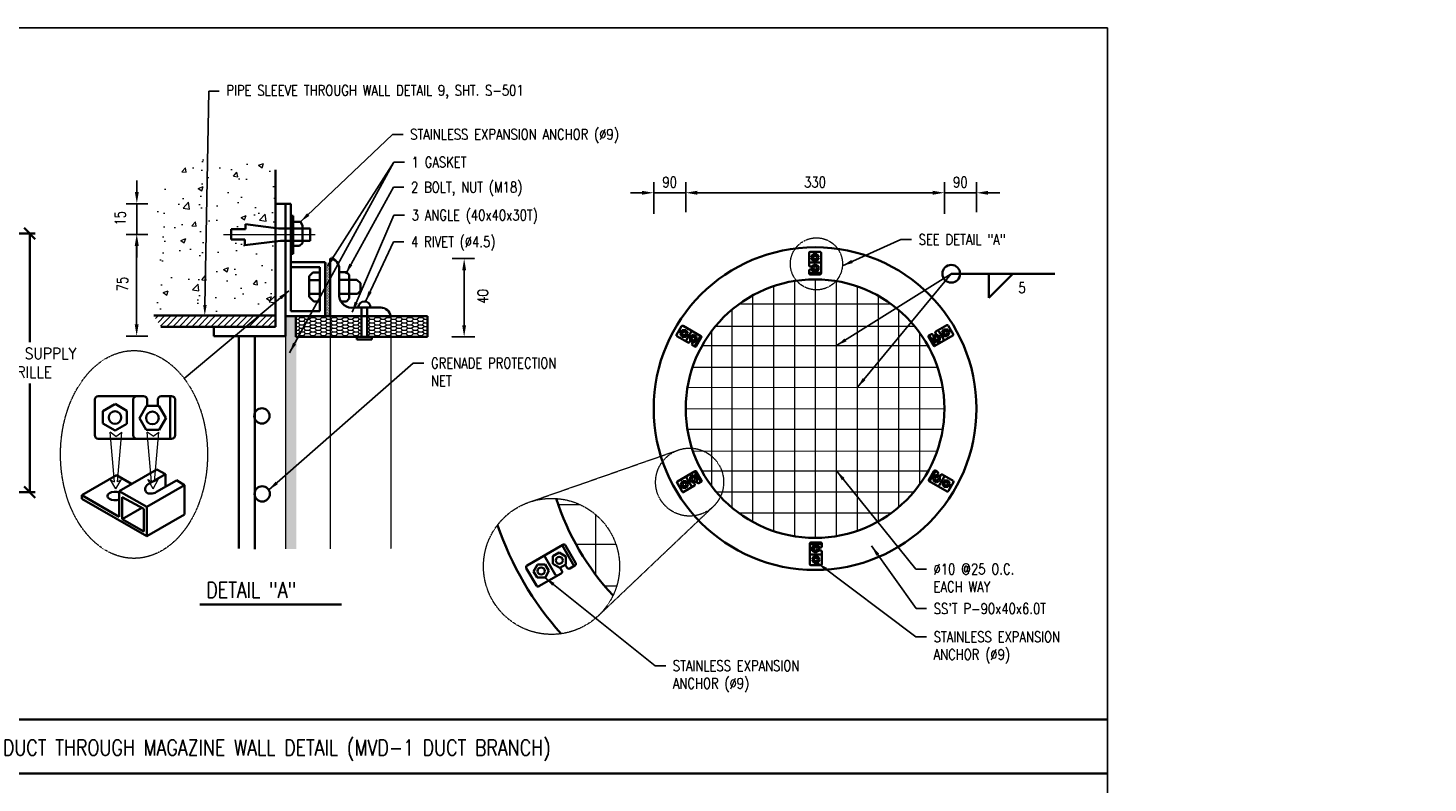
# Model space of a CAD drawing. Header units: millimetres. Extents: x -451102 to 455990, y 0 to 52070.
# Tile 9 of 9: x 41296 to 80917, y 30702 to 52070. Entities that reach past the tile are written whole.
import ezdxf
from ezdxf import colors
from ezdxf.entities.mleader import LeaderData, LeaderLine
from ezdxf.math import Vec2, Vec3

# ---------------------------------------------------------------- set-up
doc = ezdxf.new("R2010")
doc.units = ezdxf.units.MM
doc.linetypes.add('HIDDEN', pattern=[0.375, 0.25, -0.125])
for name, color, linetype, lineweight in [('M-ANNO-TEXT-DUCT', 2, 'Continuous', 35), ('M-SECT-GRPH', 3, 'Continuous', 35), ('M-SECT-MBND-THIN', 1, 'Continuous', 18)]:
    doc.layers.add(name, color=color, linetype=linetype, lineweight=lineweight)
doc.styles.add('1-100  1-8', font='simplex.shx', dxfattribs={"width": 0.9, "height": 318})
doc.styles.add('ROMANS', font='ROMANS.shx', dxfattribs={"width": 0.8})
doc.styles.get("Standard").update_dxf_attribs({"font": 'romans.shx', "width": 0.8, "height": 3})
doc.styles.add('Text', font='romans.shx', dxfattribs={"width": 0.8, "height": 3})
doc.dimstyles.new('1-100  1-8', dxfattribs={"dimscale": 100, "dimtxt": 318, "dimasz": 3.18, "dimexe": 1.59, "dimexo": 1.59, "dimgap": 1.59, "dimtad": 1, "dimtih": 1, "dimtoh": 1, "dimdec": 0, "dimzin": 0, "dimdsep": 46, "dimtxsty": '1-100  1-8', "dimcen": 3.18, "dimclrd": 256, "dimclre": 256, "dimclrt": 256, "dimadec": 0, "dimazin": 0, "dimtfac": 1, "dimtdec": 0, "dimtofl": 0, "dimtmove": 0, "dimatfit": 3, "dimfxl": 1, "dimtolj": 1, "dimtzin": 0, "dimlwd": -1, "dimlwe": -1, "dimarcsym": 0})
doc.dimstyles.new('NFL_1', dxfattribs={"dimscale": 0, "dimtxt": 3, "dimasz": 3.3, "dimexe": 3, "dimexo": 3, "dimgap": 1.5, "dimtad": 1, "dimdec": 0, "dimzin": 3, "dimdsep": 46, "dimtxsty": 'Text', "dimblk1": 'ARCHTICK', "dimblk2": 'ARCHTICK', "dimsah": 1, "dimcen": 3, "dimdle": 3, "dimclrd": 1, "dimclre": 1, "dimclrt": 2, "dimadec": 0, "dimazin": 0, "dimtfac": 0.75, "dimtdec": 0, "dimtmove": 2, "dimatfit": 3, "dimfxl": 0.125, "dimtfillclr": 1, "dimfrac": 2, "dimtolj": 1, "dimtzin": 0, "dimarcsym": 0})
doc.dimstyles.new('TBGA_100', dxfattribs={"dimscale": 100, "dimtxt": 3, "dimasz": 3, "dimexe": 2, "dimexo": 2, "dimgap": 2, "dimtad": 1, "dimtoh": 1, "dimdec": 3, "dimzin": 11, "dimdsep": 46, "dimtxsty": 'Standard', "dimcen": 0, "dimadec": 0, "dimazin": 3, "dimtfac": 0.85, "dimtdec": 3, "dimtmove": 0, "dimatfit": 3, "dimfxl": 1, "dimfrac": 1, "dimtolj": 1, "dimtzin": 15, "dimarcsym": 0})
pattern_1 = [(0, (-4237.46, -268.73), (19.84375, 39.6875), [0, -39.6875])]

# ---------------------------------------------------------------- blocks, each defined once
blk = doc.blocks.new('*D54')
at = {"layer": 'Defpoints', "color": 0, "transparency": 16777216}
for p in [(44376, 47096), (44983, 47096), (44983, 46230)]:
    blk.add_point(p, dxfattribs=at)
at = {"layer": 'M-ANNO-TEXT-DUCT', "color": 1, "lineweight": -2, "transparency": 16777216}
for p, q in [((44376, 47426), (44376, 47756)), ((44683, 47096), (44076, 47096)), ((44376, 46230), (44376, 47096)), ((44683, 46230), (44076, 46230)), ((44376, 45900), (44376, 45570))]:
    blk.add_line(p, q, dxfattribs=at)
at = {"layer": 'M-ANNO-TEXT-DUCT', "color": 1, "transparency": 16777216}
for points in [[(44321, 47426), (44431, 47426), (44376, 47096)], [(44321, 45900), (44431, 45900), (44376, 46230)]]:
    blk.add_solid(points, dxfattribs=at)
at = {"layer": 'M-ANNO-TEXT-DUCT', "color": 2, "transparency": 16777216, "insert": (43906, 46682), "char_height": 300, "attachment_point": 5, "rotation": 90, "style": 'Text'}
blk.add_mtext('\\A1;15', dxfattribs=at)
blk = doc.blocks.new('*D55')
at = {"layer": 'Defpoints', "color": 0, "transparency": 16777216}
for p in [(44371, 46230), (44983, 46230), (44983, 43349)]:
    blk.add_point(p, dxfattribs=at)
at = {"layer": 'M-ANNO-TEXT-DUCT', "color": 1, "lineweight": -2, "transparency": 16777216}
for p, q in [((44683, 46230), (44071, 46230)), ((44371, 43679), (44371, 45900)), ((44683, 43349), (44071, 43349))]:
    blk.add_line(p, q, dxfattribs=at)
at = {"layer": 'M-ANNO-TEXT-DUCT', "color": 1, "transparency": 16777216}
for points in [[(44316, 45900), (44426, 45900), (44371, 46230)], [(44316, 43679), (44426, 43679), (44371, 43349)]]:
    blk.add_solid(points, dxfattribs=at)
at = {"layer": 'M-ANNO-TEXT-DUCT', "color": 2, "transparency": 16777216, "insert": (43971, 44826), "char_height": 300, "attachment_point": 5, "rotation": 90, "style": 'Text'}
blk.add_mtext('\\A1;75', dxfattribs=at)
blk = doc.blocks.new('*D56')
at = {"layer": 'Defpoints', "color": 0, "linetype": 'HIDDEN', "ltscale": 10, "transparency": 16777216}
for p in [(53003, 45543), (53639, 45543), (52979, 43329)]:
    blk.add_point(p, dxfattribs=at)
at = {"layer": 'M-SECT-MBND-THIN', "color": 1, "linetype": 'HIDDEN', "lineweight": -2, "ltscale": 10, "transparency": 16777216}
for p, q in [((53303, 45543), (53939, 45543)), ((53639, 43659), (53639, 45213)), ((53279, 43329), (53939, 43329))]:
    blk.add_line(p, q, dxfattribs=at)
at = {"layer": 'M-SECT-MBND-THIN', "color": 1, "linetype": 'HIDDEN', "ltscale": 10, "transparency": 16777216}
for points in [[(53584, 45213), (53694, 45213), (53639, 45543)], [(53584, 43659), (53694, 43659), (53639, 43329)]]:
    blk.add_solid(points, dxfattribs=at)
at = {"layer": 'M-SECT-MBND-THIN', "color": 2, "linetype": 'HIDDEN', "ltscale": 10, "transparency": 16777216, "insert": (54167, 44472), "char_height": 300, "attachment_point": 5, "rotation": 90, "style": 'Text'}
blk.add_mtext('\\A1;40', dxfattribs=at)
blk = doc.blocks.new('*D59')
at = {"layer": 'Defpoints', "color": 0, "transparency": 16777216}
for p in [(67229, 47408), (59911, 46553), (67229, 46658)]:
    blk.add_point(p, dxfattribs=at)
at = {"layer": 'M-ANNO-TEXT-DUCT', "color": 1, "lineweight": -2, "transparency": 16777216}
for p, q in [((59911, 46853), (59911, 47708)), ((67229, 46958), (67229, 47708)), ((60241, 47408), (66899, 47408))]:
    blk.add_line(p, q, dxfattribs=at)
at = {"layer": 'M-ANNO-TEXT-DUCT', "color": 1, "transparency": 16777216}
for points in [[(60241, 47463), (60241, 47353), (59911, 47408)], [(66899, 47463), (66899, 47353), (67229, 47408)]]:
    blk.add_solid(points, dxfattribs=at)
at = {"layer": 'M-ANNO-TEXT-DUCT', "color": 2, "transparency": 16777216, "insert": (63570, 47708), "char_height": 300, "attachment_point": 5, "style": 'Text'}
blk.add_mtext('\\A1;330', dxfattribs=at)
blk = doc.blocks.new('*D57')
at = {"layer": 'Defpoints', "color": 0, "transparency": 16777216}
for p in [(59911, 47406), (59003, 46512), (59911, 46553)]:
    blk.add_point(p, dxfattribs=at)
at = {"layer": 'M-ANNO-TEXT-DUCT', "color": 1, "lineweight": -2, "transparency": 16777216}
for p, q in [((59003, 46812), (59003, 47706)), ((59911, 46853), (59911, 47706)), ((58673, 47406), (58343, 47406)), ((59003, 47406), (59911, 47406)), ((60241, 47406), (60571, 47406))]:
    blk.add_line(p, q, dxfattribs=at)
at = {"layer": 'M-ANNO-TEXT-DUCT', "color": 1, "transparency": 16777216}
for points in [[(58673, 47461), (58673, 47351), (59003, 47406)], [(60241, 47461), (60241, 47351), (59911, 47406)]]:
    blk.add_solid(points, dxfattribs=at)
at = {"layer": 'M-ANNO-TEXT-DUCT', "color": 2, "transparency": 16777216, "insert": (59457, 47706), "char_height": 300, "attachment_point": 5, "style": 'Text'}
blk.add_mtext('\\A1;90', dxfattribs=at)
blk = doc.blocks.new('*D58')
at = {"layer": 'Defpoints', "color": 0, "transparency": 16777216}
for p in [(68137, 47406), (67229, 46512), (68137, 46553)]:
    blk.add_point(p, dxfattribs=at)
at = {"layer": 'M-ANNO-TEXT-DUCT', "color": 1, "lineweight": -2, "transparency": 16777216}
for p, q in [((67229, 46812), (67229, 47706)), ((68137, 46853), (68137, 47706)), ((66899, 47406), (66569, 47406)), ((67229, 47406), (68137, 47406)), ((68467, 47406), (68797, 47406))]:
    blk.add_line(p, q, dxfattribs=at)
at = {"layer": 'M-ANNO-TEXT-DUCT', "color": 1, "transparency": 16777216}
for points in [[(66899, 47461), (66899, 47351), (67229, 47406)], [(68467, 47461), (68467, 47351), (68137, 47406)]]:
    blk.add_solid(points, dxfattribs=at)
at = {"layer": 'M-ANNO-TEXT-DUCT', "color": 2, "transparency": 16777216, "insert": (67683, 47706), "char_height": 300, "attachment_point": 5, "style": 'Text'}
blk.add_mtext('\\A1;90', dxfattribs=at)
blk = doc.blocks.new('_Oblique')
at = {"color": 0, "linetype": 'ByBlock', "lineweight": -2}
blk.add_line((-0.5, -0.5), (0.5, 0.5), dxfattribs=at)
blk = doc.blocks.new('*D53')
at = {"layer": 'Defpoints', "color": 0, "transparency": 16777216}
for p in [(39467, 46253), (39467, 38934), (41344, 38934)]:
    blk.add_point(p, dxfattribs=at)
at = {"layer": 'M-ANNO-TEXT-DUCT', "transparency": 16777216}
for p, q in [((39626, 46253), (41503, 46253)), ((41344, 46253), (41344, 43177)), ((41344, 38934), (41344, 42011)), ((39626, 38934), (41503, 38934))]:
    blk.add_line(p, q, dxfattribs=at)
at = {"layer": 'M-ANNO-TEXT-DUCT', "transparency": 16777216, "xscale": 318, "yscale": 318, "zscale": 318}
for p, rotation in [((41344, 46253), 90), ((41344, 38934), 270)]:
    blk.add_blockref('_Oblique', p, dxfattribs=dict(at, rotation=rotation))
at = {"layer": 'M-ANNO-TEXT-DUCT', "transparency": 16777216, "insert": (41344, 42594), "char_height": 318, "attachment_point": 5, "style": '1-100  1-8'}
blk.add_mtext('\\A1;500%%C SUPPLY\\PGRILLE', dxfattribs=at)

msp = doc.modelspace()

# ---------------------------------------------------------------- hatches: boundary and pattern name
at = {"layer": 'M-SECT-MBND-THIN'}
h = msp.add_hatch(dxfattribs=at)
h.set_pattern_fill('AR-CONC', color=256, scale=8, style=0)
h.set_pattern_definition([(50, (-4237.5, -268.7), (1457.477, -127.513), [152.4, -1676.4]), (355, (-4237.5, -268.7), (-281.943, 1528.453), [121.92, -1341.12]), (100.451, (-4116, -279.4), (1175.54, 1400.934), [129.52, -1424.72]), (46.1842, (-4237.5, 137.7), (2168.632, -336.34), [228.6, -2514.6]), (96.6356, (-4056.7, 109.6), (1899.234, 1979.404), [194.28, -2137.08]), (351.184, (-4237.5, 137.7), (1899.24, 1979.4), [182.88, -2011.68]), (21, (-4034.3, 36.1), (1212.92, -818.124), [152.4, -1676.4]), (326, (-4034.3, 36), (494.416, 1473.504), [121.92, -1341.12]), (71.4514, (-3933.2, -32.1), (1707.332, 655.383), [129.52, -1424.72]), (37.5, (-4237.46, -268.73), (24.709, 676.4403), [0, -1324.864, 0, -1361.44, 0, -1346.2]), (7.5, (-4237.46, -268.7), (534.557, 801.4446), [0, -776.224, 0, -1294.384, 0, -513.08]), (327.5, (-4690.6, -268.73), (1084.7248, -45.83), [0, -508, 0, -1584.96, 0, -2103.12]), (317.5, (-4893.8, -268.7), (1185.033, 203.412), [0, -660.4, 0, -1052.576, 0, -1493.52])])
h.paths.add_polyline_path([(44887.2453, 45549.5731), (44887.2453, 44124.5458), (45058.0914, 43929.0904), (48300.7037, 43929.0904), (48300.7037, 46032.465), (47432.519, 45924.5318), (47432.519, 46079.5698), (47044.6705, 46079.5698), (47044.6705, 46379.956), (47447.0635, 46375.1112), (47447.0635, 46520.4594), (48300.7037, 46409.9564), (48300.7037, 48056.1618), (48108.1067, 48769.0652), (47155.3743, 48357.6575), (46200.0179, 48909.2328), (45356.7483, 48584.579), (45356.7483, 47713.29), (44887.2453, 47713.29), (44887.2453, 45737.6043), (44968.6652, 45596.5809)])
h = msp.add_hatch(dxfattribs=at)
h.set_pattern_fill('DOTS', color=256, scale=25, style=0)
h.set_pattern_definition(pattern_1)
h.paths.add_polyline_path([(49845.4817, 45440.8381), (49706.589, 45440.8381), (49706.589, 43911.0236), (49845.4817, 43911.0236), (49845.4817, 43924.395)])
h = msp.add_hatch(dxfattribs=at)
h.set_pattern_fill('ANSI31', color=256, scale=40, style=0)
h.set_pattern_definition([(45, (44853.7, 43613.22), (-89.8026, 89.8026), [])])
h.paths.add_polyline_path([(48300.7037, 43929.0904), (44853.7023, 43929.0904), (45058.0914, 43613.2218), (48300.7037, 43613.2218)])
h = msp.add_hatch(dxfattribs=at)
h.set_pattern_fill('DOTS', color=256, scale=25, style=0)
h.set_pattern_definition(pattern_1)
h.paths.add_polyline_path([(48894.5805, 43329.1078), (48871.1507, 43329.1078), (48871.1507, 43911.0236), (48586.9578, 43911.0236), (48586.9578, 43349.1807), (48586.9578, 37326.4279), (48890.7325, 37326.4279)])
h = msp.add_hatch(dxfattribs=at)
h.set_pattern_fill('M3', color=256, style=0)
h.set_pattern_definition([(45, (-4085.06, -268.73), (1e-14, 101.6), [71.84205, -143.6841]), (135, (-4034.26, -217.93), (1e-14, 101.6), [71.84205, -143.6841]), (0, (-4186.66, -268.73), (152.4, 50.8), [101.6, -203.2])])
h.paths.add_polyline_path([(49845.4817, 43911.0236), (48871.1507, 43911.0236), (48871.1507, 43329.1078), (49845.4817, 43329.1078)])
h.paths.add_polyline_path([(50738.3915, 43329.1078), (50738.3915, 43911.0236), (49845.4817, 43911.0236), (49845.4817, 43329.1078)])
h.paths.add_polyline_path([(51560.8026, 43329.1078), (51560.8026, 43911.0236), (50894.0304, 43911.0236), (50894.0304, 43329.1078), (51028.6371, 43329.1078)])
h.paths.add_polyline_path([(51560.8026, 43329.1078), (52605.0517, 43329.1078), (52605.0517, 43911.0236), (51560.8026, 43911.0236)])

# ---------------------------------------------------------------- linework, layer by layer
at = {"layer": 'Defpoints'}
msp.add_lwpolyline([(0, 52070.0002), (71845.6828, 52070.0002), (71845.6828, 0.0001), (0, 0.0001)], close=True, dxfattribs=at)
at = {"layer": 'M-ANNO-TEXT-DUCT'}
for p, q in [((67423.54, 45114.413), (70352.54, 45114.413)), ((68486.04, 45114.413), (68486.04, 44436.2701)), ((68486.04, 44436.2701), (69164.1829, 45114.413)), ((46156.9904, 35754.9193), (50167.9904, 35754.9193)), ((25671.7702, 32496.0596), (71845.6828, 32496.0596)), ((25671.7702, 30969.1365), (71845.6828, 30969.1365))]:
    msp.add_line(p, q, dxfattribs=at)
msp.add_circle((67423.54, 45114.413), 250.5644, dxfattribs=at)
at = {"layer": 'M-SECT-GRPH'}
for p, q in [((48300.7037, 48056.1618), (48300.7037, 43613.2218)), ((48586.9578, 47095.803), (48300.7037, 47095.803)), ((48586.9578, 43349.1807), (48586.9578, 47095.803)), ((48586.9578, 47095.803), (48736.0843, 47095.803)), ((48737.4427, 44053.9276), (48736.0843, 47095.803)), ((48736.2374, 46753.0164), (48804.5337, 46753.0164)), ((48804.5337, 46753.0164), (48804.5337, 45682.2848)), ((47044.6705, 46379.956), (47044.6705, 46079.5698)), ((47447.0635, 46375.1112), (47044.6705, 46379.956)), ((48382.7482, 46399.3358), (47447.0635, 46520.4594)), ((47447.0635, 46520.4594), (47447.0635, 46375.1112)), ((49284.4965, 46399.3358), (48382.7482, 46399.3358)), ((48804.5337, 46583.4436), (49008.1542, 46583.4436)), ((49008.1542, 46583.4436), (49065.869, 46483.4787)), ((49065.869, 46483.4787), (49065.869, 45982.671)), ((49284.4965, 46050.5002), (49284.4965, 46399.3358)), ((47044.6705, 46079.5698), (47432.519, 46079.5698)), ((47432.519, 46079.5698), (47432.519, 45924.5318)), ((47432.519, 45924.5318), (48445.7737, 46050.5002)), ((48445.7737, 46050.5002), (49284.4965, 46050.5002)), ((49065.869, 45982.671), (48983.711, 45900.513)), ((48804.5337, 45682.2848), (48736.7155, 45682.2957)), ((48983.711, 45900.513), (48804.5337, 45900.513)), ((63399.9106, 45710.3463), (63399.9106, 45347.989)), ((63428.0356, 45736.3636), (63711.6178, 45736.4551)), ((63462.186, 45574.837), (63516.9261, 45480.0244)), ((63519.7318, 45671.8598), (63464.4805, 45576.1618)), ((63616.9346, 45671.8598), (63519.7318, 45671.8598)), ((63673.9229, 45573.1533), (63616.9346, 45671.8598)), ((63620.1549, 45480.0244), (63673.9229, 45573.1533)), ((63739.7428, 45708.3301), (63739.7423, 45124.2748)), ((48736.8234, 45440.8309), (49706.589, 45440.8381)), ((48736.8857, 45301.365), (49551.5256, 45301.3721)), ((49551.5256, 45301.3721), (49551.5256, 44053.9276)), ((49706.589, 45440.8381), (49706.589, 43911.0236)), ((49845.4817, 45542.7444), (49845.4817, 43924.395)), ((50101.6373, 45269.9379), (50101.6373, 44467.0857)), ((63399.9106, 45206.3511), (63399.9106, 45124.4558)), ((63428.0356, 45430.2244), (63711.6178, 45430.3159)), ((63428.0356, 45319.864), (63477.0577, 45319.864)), ((63477.0577, 45234.4761), (63428.0356, 45234.4761)), ((63575.7643, 45380.8439), (63477.0577, 45323.8557)), ((63477.0577, 45323.8557), (63477.0577, 45226.6529)), ((63477.0577, 45226.6529), (63572.7558, 45171.4015)), ((63516.9261, 45480.0244), (63620.1549, 45480.0244)), ((63574.0805, 45169.1071), (63668.8932, 45223.8472)), ((63668.8932, 45327.0759), (63575.7643, 45380.8439)), ((63668.8932, 45223.8472), (63668.8932, 45327.0759)), ((49256.9312, 45043.5984), (49359.6831, 45146.3503)), ((49256.9312, 44937.0758), (49256.9312, 45043.5984)), ((49551.5256, 44937.0758), (49256.9312, 44937.0758)), ((49256.9312, 44937.0758), (49256.9312, 44545.225)), ((49359.6831, 45146.3503), (49551.5256, 45146.3503)), ((50101.6373, 45159.5078), (50310.2876, 45159.5078)), ((50101.6373, 44941.4349), (50606.2239, 44941.4349)), ((50310.2876, 45159.5078), (50383.4989, 45086.2965)), ((50383.4989, 45086.2965), (50383.4989, 44941.4349)), ((50383.4989, 44941.4349), (50384.277, 44548.5909)), ((50606.2239, 44941.4349), (50701.8487, 44845.81)), ((50701.8487, 44845.81), (50701.8487, 44633.7427)), ((63399.9106, 45136.8967), (63739.7428, 45136.8967)), ((63428.0356, 45096.3308), (63711.1729, 45096.3308)), ((49256.9312, 44545.225), (49551.5256, 44545.225)), ((49256.9312, 44545.225), (49256.9312, 44461.5286)), ((49256.9312, 44461.5286), (49384.4189, 44334.0409)), ((50151.8571, 44548.5909), (50101.6373, 44548.5909)), ((50616.6969, 44548.5909), (50151.8571, 44548.5909)), ((50306.5829, 44331.9766), (50384.2771, 44409.6708)), ((50384.2771, 44409.6708), (50384.2771, 44548.5421)), ((50701.8487, 44633.7427), (50616.6969, 44548.5909)), ((49551.5256, 44053.9276), (48737.4427, 44053.9276)), ((49384.4189, 44334.0409), (49551.5256, 44334.0409)), ((50169.0774, 44331.9766), (50306.5829, 44331.9766)), ((50520.3497, 44157.3788), (51280.0455, 44157.3788)), ((50738.3915, 44157.2123), (50738.3915, 43329.1078)), ((50894.0304, 43329.1078), (50894.0304, 44157.3788)), ((48300.7037, 43929.0904), (44853.7023, 43929.0904)), ((48300.7037, 43613.2218), (45058.0914, 43613.2218)), ((46554.2159, 43613.2218), (46554.2159, 43349.1807)), ((48586.9578, 43911.0236), (52605.0517, 43911.0236)), ((48871.1507, 43329.1078), (48871.1507, 43911.0236)), ((52605.0517, 43911.0236), (52605.0517, 43329.1078)), ((59652.7656, 43382.9859), (59794.4776, 43628.6211)), ((59832.897, 43638.9156), (60338.7034, 43346.8875)), ((67297.959, 43658.1856), (66984.1484, 43477.0069)), ((67334.5531, 43646.8372), (67476.4235, 43401.2935)), ((46554.2159, 43349.1807), (48586.9578, 43349.1807)), ((47259.4382, 43349.1807), (47259.4382, 37335.5203)), ((47712.3459, 43349.1807), (47712.3459, 37322.2083)), ((52605.0517, 43329.1078), (48871.1507, 43329.1078)), ((50738.3915, 43329.1078), (50599.5786, 43329.1078)), ((50599.5786, 43329.1078), (50599.5786, 43249.2113)), ((50599.5786, 43249.2113), (51028.6371, 43249.2113)), ((51028.6371, 43329.1078), (50894.0304, 43329.1078)), ((51028.6371, 43249.2113), (51028.6371, 43329.1078)), ((59661.2348, 43345.6203), (59975.0454, 43164.4417)), ((59803.0771, 43514.3255), (59754.4757, 43430.1453)), ((59754.4757, 43430.1453), (59809.727, 43334.4473)), ((59917.0536, 43514.3255), (59803.0771, 43514.3255)), ((59809.727, 43331.7978), (59919.2072, 43331.7978)), ((59970.8216, 43421.1966), (59917.0536, 43514.3255)), ((59917.89, 43229.9163), (60059.6019, 43475.5516)), ((59919.2072, 43331.7978), (59970.8216, 43421.1966)), ((60013.4649, 43174.7361), (60037.976, 43217.1906)), ((60127.6479, 43386.9309), (60034.5191, 43333.1629)), ((60034.5191, 43333.1629), (60034.5191, 43219.1864)), ((60034.5191, 43219.1864), (60118.6992, 43170.585)), ((60118.6992, 43170.585), (60214.3972, 43225.8363)), ((60217.0467, 43335.3166), (60127.6479, 43386.9309)), ((60157.8567, 43058.8955), (60327.7728, 43353.1989)), ((60207.0503, 43062.9696), (60348.619, 43308.1737)), ((60217.0467, 43225.8363), (60217.0467, 43335.3166)), ((66780.2685, 43326.8209), (66921.8372, 43081.6167)), ((66861.4863, 43406.1879), (66790.563, 43365.2403)), ((66801.3371, 43371.4608), (66971.2533, 43077.1574)), ((66924.4169, 43353.439), (66899.9058, 43395.8935)), ((66916.3171, 43236.7303), (67011.1297, 43181.9902)), ((67001.8219, 43398.1288), (66917.6418, 43349.5274)), ((66917.6418, 43349.5274), (66917.6418, 43239.0248)), ((67466.1291, 43362.8741), (66960.3221, 43070.8469)), ((66973.8539, 43438.5874), (66998.365, 43396.133)), ((67100.5285, 43341.1406), (67001.8219, 43398.1288)), ((67011.1297, 43181.9902), (67100.5285, 43233.6046)), ((67069.4288, 43493.7676), (67211.2992, 43248.2239)), ((67100.5285, 43233.6046), (67100.5285, 43341.1406)), ((67211.7423, 43536.4988), (67157.0022, 43441.6862)), ((67157.0022, 43441.6862), (67208.6166, 43352.2874)), ((67208.6166, 43352.2874), (67316.1525, 43352.2874)), ((67324.5394, 43535.1741), (67214.0368, 43535.1741)), ((67316.1525, 43352.2874), (67373.1408, 43450.994)), ((67373.1408, 43450.994), (67324.5394, 43535.1741)), ((60111.9241, 43174.4966), (60087.413, 43132.0422)), ((60097.7074, 43093.6227), (60168.6308, 43052.6751)), ((43277.051, 41652.2252), (44565.4326, 41652.2252)), ((45069.0341, 41652.2252), (45360.2172, 41652.2252)), ((45315.9829, 41652.2252), (45315.9829, 40443.9326)), ((43184.5452, 41552.2252), (43184.2199, 40543.9326)), ((43413.8918, 41226.1941), (43754.1516, 41422.6431)), ((43413.8918, 40880.584), (43413.8918, 41226.1941)), ((43758.8617, 41430.8013), (44095.9734, 41236.1698)), ((44095.9734, 41236.1698), (44095.9734, 40869.1342)), ((44273.04, 41552.2252), (44272.7147, 40543.9326)), ((44448.615, 41026.9674), (44651.2399, 41377.9241)), ((44651.2399, 41377.9241), (44996.8499, 41377.9241)), ((44665.4326, 41552.2252), (44665.4326, 41377.9241)), ((44969.0341, 41377.9241), (44969.0341, 41552.2252)), ((44996.8499, 41377.9241), (45193.299, 41037.6643)), ((45460.2172, 41552.2252), (45460.2172, 40545.5145)), ((43764.8484, 40677.9591), (43413.8918, 40880.584)), ((44095.9734, 40869.1342), (43764.8484, 40677.9591)), ((44639.7901, 40695.8425), (44448.615, 41026.9674)), ((45201.4572, 41032.9542), (45006.8257, 40695.8425)), ((43284.2199, 40443.9326), (45360.8608, 40443.9347)), ((45006.8257, 40695.8425), (44639.7901, 40695.8425)), ((42815.57, 38844.9807), (43798.0532, 39412.2177)), ((43798.0532, 39412.2177), (44226.7641, 39166.0824)), ((43876.8398, 38964.0536), (44941.4412, 39578.7014)), ((45183.3862, 39439.0144), (44698.1241, 39158.8482)), ((45496.3079, 39266.2639), (44934.1859, 38941.7226)), ((44941.4412, 39578.7014), (45183.3862, 39439.0144)), ((45183.3862, 39439.0144), (45183.3862, 39095.9792)), ((45726.879, 39133.1436), (45496.3079, 39273.4961)), ((59673.5244, 39231.867), (60179.3313, 39523.8942)), ((59823.5009, 39242.4537), (59766.5126, 39143.7471)), ((59931.0369, 39242.4537), (59823.5009, 39242.4537)), ((60070.2246, 39100.9734), (59928.3542, 39346.5172)), ((59982.6512, 39153.0549), (59931.0369, 39242.4537)), ((60128.5237, 39412.7509), (60039.1249, 39361.1365)), ((60039.1249, 39361.1365), (60039.1249, 39253.6005)), ((60039.1249, 39253.6005), (60137.8315, 39196.6123)), ((60223.3363, 39358.0108), (60128.5237, 39412.7509)), ((60137.8315, 39196.6123), (60222.0116, 39245.2137)), ((60338.3163, 39223.2803), (60168.4002, 39517.5837)), ((60215.2365, 39241.3021), (60239.7476, 39198.8476)), ((60359.3849, 39267.9202), (60217.8162, 39513.1244)), ((60222.0116, 39245.2137), (60222.0116, 39355.7163)), ((60278.1671, 39188.5531), (60349.0904, 39229.5008)), ((66932.6031, 39531.7715), (66791.0344, 39286.5674)), ((67306.7564, 38955.8255), (66800.95, 39247.8536)), ((66981.7967, 39535.8456), (66811.8806, 39241.5422)), ((66922.6067, 39368.9048), (66922.6067, 39259.4245)), ((66922.6067, 39259.4245), (67012.0055, 39207.8102)), ((67020.9543, 39424.1561), (66925.2562, 39368.9048)), ((67041.946, 39501.1184), (66971.0226, 39542.066)), ((67012.0055, 39207.8102), (67105.1344, 39261.5781)), ((67105.1344, 39375.5547), (67020.9543, 39424.1561)), ((67027.7293, 39420.2445), (67052.2404, 39462.6989)), ((67221.7635, 39364.8247), (67080.0515, 39119.1895)), ((67126.1885, 39420.005), (67101.6775, 39377.5505)), ((67105.1344, 39261.5781), (67105.1344, 39375.5547)), ((67478.4186, 39249.1208), (67164.608, 39430.2994)), ((67220.4462, 39262.9433), (67168.8318, 39173.5445)), ((67329.9265, 39262.9433), (67220.4462, 39262.9433)), ((67385.1778, 39164.5957), (67329.9265, 39260.2938)), ((42815.57, 38844.9807), (42815.57, 38745.311)), ((42815.57, 38844.9807), (43876.8398, 38232.2563)), ((44655.4232, 38514.5383), (43876.8398, 38964.0536)), ((43876.8398, 38964.0536), (43876.8398, 38237.3389)), ((45726.879, 39133.1436), (44655.4232, 38514.5383)), ((45726.879, 38303.5206), (45726.879, 39133.1436)), ((59805.1003, 38947.9039), (59663.2299, 39193.4476)), ((59766.5126, 39143.7471), (59815.114, 39059.567)), ((59815.114, 39059.567), (59925.6166, 39059.567)), ((59841.6944, 38936.5555), (60155.505, 39117.7342)), ((59927.9111, 39058.2423), (59982.6512, 39153.0549)), ((60165.7995, 39156.1537), (60141.2884, 39198.6081)), ((67168.8318, 39173.5445), (67222.5998, 39080.4156)), ((67222.5998, 39080.4156), (67336.5764, 39080.4156)), ((67336.5764, 39080.4156), (67385.1778, 39164.5957)), ((67486.8878, 39211.7552), (67345.1759, 38966.12)), ((44655.4232, 37684.9153), (42815.57, 38745.311)), ((43960.8253, 38172.4118), (43960.8253, 38795.9029)), ((43960.8253, 38795.9029), (44570.1132, 38465.9811)), ((43960.8253, 38172.4118), (44517.7576, 38494.331)), ((44570.1132, 38465.9811), (44570.1132, 37820.6393)), ((44655.4232, 38519.2207), (44655.4232, 37684.9153)), ((44570.1132, 37820.6393), (43960.8253, 38172.4118)), ((44655.4232, 37684.9153), (45726.879, 38303.5206)), ((55418.9354, 36860.2633), (56430.5493, 37444.3175)), ((56748.5192, 36843.0898), (56408.6869, 37431.6966)), ((56790.6564, 36932.3697), (56507.5191, 37422.778)), ((63420.9975, 36894.2329), (63420.9981, 37478.2882)), ((63760.8298, 37465.6663), (63420.9975, 37465.6663)), ((63732.7048, 37506.2322), (63449.5674, 37506.2322)), ((63586.6598, 37433.4559), (63491.8472, 37378.7158)), ((63491.8472, 37378.7158), (63491.8472, 37275.487)), ((63491.8472, 37275.487), (63584.9761, 37221.7191)), ((63584.9761, 37221.7191), (63683.6826, 37278.7073)), ((63683.6826, 37375.9101), (63587.9846, 37431.1614)), ((63683.6826, 37278.7073), (63683.6826, 37375.9101)), ((63683.6826, 37368.0869), (63732.7048, 37368.0869)), ((63732.7048, 37282.699), (63683.6826, 37282.699)), ((63760.8298, 37396.2119), (63760.8298, 37478.1072)), ((63760.8298, 36892.2167), (63760.8298, 37254.574)), ((55718.8884, 36881.4365), (55604.9119, 36684.0234)), ((55933.9603, 36881.4365), (55718.8884, 36881.4365)), ((56212.3358, 36598.4761), (55928.595, 37089.5635)), ((56037.1891, 36702.6391), (55933.9603, 36881.4365)), ((56328.934, 37222.0309), (56150.1365, 37118.8022)), ((56150.1365, 37118.8022), (56150.1365, 36903.7302)), ((56150.1365, 36903.7302), (56347.5496, 36789.7537)), ((56518.5593, 37112.5507), (56328.934, 37222.0309)), ((56347.5496, 36789.7537), (56515.9098, 36886.9565)), ((56502.3597, 36879.1333), (56551.3818, 36794.2244)), ((56515.9098, 36886.9565), (56515.9098, 37107.9617)), ((56628.2208, 36773.6355), (56770.0675, 36855.5307)), ((63732.7048, 37172.3386), (63449.1225, 37172.2471)), ((63732.7048, 36866.1994), (63449.1225, 36866.1079)), ((63540.5855, 37122.5386), (63486.8175, 37029.4097)), ((63486.8175, 37029.4097), (63543.8057, 36930.7032)), ((63643.8142, 37122.5386), (63540.5855, 37122.5386)), ((63543.8057, 36930.7032), (63641.0086, 36930.7032)), ((63641.0086, 36930.7032), (63696.2599, 37026.4012)), ((63698.5544, 37027.7259), (63643.8142, 37122.5386)), ((55682.0872, 36292.3369), (55398.3464, 36783.4243)), ((55604.9119, 36684.0234), (55702.1147, 36515.6632)), ((55702.1147, 36515.6632), (55923.1199, 36515.6632)), ((55755.2754, 36269.6402), (56382.8967, 36631.9976)), ((55927.7089, 36513.0137), (56037.1891, 36702.6391)), ((56403.4856, 36708.8365), (56354.4634, 36793.7454))]:
    msp.add_line(p, q, dxfattribs=at)
for centre, radius in [((63569.8267, 41297.3705), 4567), ((63570.6764, 45575.0786), 50.1618), ((63573.839, 45277.5974), 50.1618), ((63569.8267, 41297.3705), 3659), ((59863.763, 43425.874), 50.1618), ((60122.9705, 43279.8723), 50.1618), ((67010.1517, 43291.1847), 50.1618), ((67266.1967, 43442.6642), 50.1618), ((43758.0029, 41045.0577), 178.353), ((44815.7136, 41033.813), 178.353), ((47915.7017, 41090.9411), 216.4279), ((60129.5017, 39303.5564), 50.1618), ((67016.6829, 39314.8687), 50.1618), ((47924.0312, 38885.042), 216.4277), ((59873.4568, 39152.0769), 50.1618), ((67275.8904, 39168.8671), 50.1618), ((63586.9014, 37324.9655), 50.1618), ((56330.89, 37003.642), 100.3235), ((63590.064, 37027.4844), 50.1618), ((55818.8001, 36700.6831), 100.3235)]:
    msp.add_circle(centre, radius, dxfattribs=at)
for centre, radius, start, end in [((63428.0356, 45708.2386), 28.125, 90, 180), ((63711.6178, 45708.3301), 28.125, 360, 90), ((49828.2896, 45269.9379), 273.3477, 356.39403716, 86.39403716), ((63428.0356, 45402.0994), 28.125, 90, 180), ((63428.0356, 45347.989), 28.125, 180, 270), ((63428.0356, 45206.3511), 28.125, 90, 180), ((63711.6178, 45402.1909), 28.125, 360, 90), ((63428.0356, 45124.4558), 28.125, 180, 270), ((63711.612, 45124.4582), 28.1308, 269.10570002, 359.99506512), ((50465.847, 44521.5884), 368.2652, 188.51097055, 278.51097055), ((50816.5198, 44157.3788), 172.8127, 0, 180), ((51281.3972, 43875.7602), 281.6219, 7.19319205, 90.27499185), ((59818.8345, 43614.5586), 28.125, 60, 150), ((67310.1962, 43632.7747), 28.125, 30, 120), ((59677.1226, 43368.9234), 28.125, 150, 240), ((59942.2469, 43215.8538), 28.125, 150, 240), ((60083.9588, 43461.4891), 28.125, 60, 150), ((60324.4794, 43322.6177), 28.1308, 329.10570002, 59.99506512), ((66804.6255, 43340.8834), 28.125, 120, 210), ((66875.5488, 43381.831), 28.125, 30, 120), ((66998.2109, 43452.6499), 28.125, 120, 210), ((67045.0719, 43479.7051), 28.125, 30, 120), ((67186.9422, 43234.1614), 28.125, 300, 30), ((67452.0666, 43387.231), 28.125, 300, 30), ((59989.1079, 43188.7986), 28.125, 240, 330), ((60111.7699, 43117.9797), 28.125, 150, 240), ((60182.6933, 43077.0321), 28.125, 240, 330), ((66946.4158, 43095.3002), 28.1308, 209.10570002, 299.99506512), ((43284.5452, 41552.2252), 100, 90, 180), ((44373.04, 41552.2252), 100, 90, 180), ((44565.4326, 41552.2252), 100, 0, 90), ((45069.0341, 41552.2252), 100, 90, 180), ((45360.2172, 41552.2252), 100, 0, 90), ((43284.2199, 40543.9326), 100, 180, 270), ((44372.7147, 40543.9326), 100, 180, 270), ((45360.2086, 40543.9534), 100.0208, 270.00493488, 0.89429998), ((59687.5869, 39207.5101), 28.125, 120, 210), ((59952.7112, 39360.5797), 28.125, 120, 210), ((60193.2376, 39499.4409), 28.1308, 29.10570002, 119.99506512), ((60335.0279, 39253.8577), 28.125, 300, 30), ((66815.174, 39272.1234), 28.1308, 149.10570002, 239.99506512), ((66956.9601, 39517.709), 28.125, 60, 150), ((67027.8835, 39476.7614), 28.125, 330, 60), ((67150.5455, 39405.9425), 28.125, 60, 150), ((67197.4065, 39378.8872), 28.125, 330, 60), ((67462.5308, 39225.8177), 28.125, 330, 60), ((44744.9284, 39025.3495), 134.9581, 177.15506024, 277.89185816), ((44761.0838, 39021.2325), 151.3341, 114.5842535, 175.90174279), ((44776.4943, 39163.4014), 272.0444, 267.25348638, 305.4262155), ((59829.4572, 38961.9664), 28.125, 210, 300), ((60094.5815, 39115.0359), 28.125, 210, 300), ((60141.4425, 39142.0912), 28.125, 300, 30), ((60264.1046, 39212.9101), 28.125, 210, 300), ((67055.6946, 39133.252), 28.125, 240, 330), ((67320.8189, 38980.1825), 28.125, 240, 330), ((63211.54, 40991.2703), 7318, 197.81130946, 222.91401596), ((63211.54, 40991.2703), 9134, 199.11780265, 221.60752277), ((56458.3619, 37395.411), 56.2617, 29.10570002, 119.99506512), ((63449.1284, 37478.1048), 28.1308, 89.10570002, 179.99506512), ((63732.7048, 37478.1072), 28.125, 360, 90), ((63732.7048, 37396.2119), 28.125, 270, 360), ((63732.7048, 37254.574), 28.125, 360, 90), ((55447.0604, 36811.5493), 56.25, 120, 210), ((55977.309, 37117.6885), 56.25, 120, 210), ((56741.9425, 36904.2447), 56.25, 300, 30), ((63449.1225, 37200.3721), 28.125, 180, 270), ((63449.1225, 36894.2329), 28.125, 180, 270), ((63732.7048, 37200.4636), 28.125, 270, 360), ((63732.7048, 36894.3244), 28.125, 270, 360), ((56261.0497, 36626.6011), 56.25, 210, 300), ((56354.7717, 36680.7115), 56.25, 300, 30), ((56600.0958, 36822.3494), 56.25, 210, 300), ((55730.8011, 36320.4619), 56.25, 210, 300)]:
    msp.add_arc(centre, radius, start, end, dxfattribs=at)
msp.add_ellipse((43758.8121, 38823.4907), major_axis=(214.07, 0), ratio=0.5579680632, start_param=0.986813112, end_param=5.2963721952, dxfattribs=at)
at = {"layer": 'M-SECT-MBND-THIN'}
for p, q in [((46826.5058, 46229.763), (49420.2433, 46229.763)), ((62998.3283, 37683.2772), (62998.3283, 44911.4639)), ((63569.8267, 44956.3705), (63569.8267, 37638.3705)), ((64179.049, 37689.4447), (64179.049, 44905.2964)), ((61810.0428, 38089.3428), (61810.0428, 44505.3982)), ((62406.0595, 37828.3755), (62406.0595, 44766.3656)), ((64768.0354, 37840.1206), (64768.0354, 44754.6204)), ((65363.5387, 38108.1891), (65363.5387, 44486.552)), ((61228.5497, 38485.4845), (61228.5497, 44109.2566)), ((61421.6335, 44259.3879), (65715.1742, 44261.4497)), ((65938.5251, 38508.5448), (65938.5251, 44086.1963)), ((60748.7092, 43627.5158), (66388.705, 43630.2242)), ((48586.9578, 43349.1807), (48586.9578, 37326.4279)), ((60646.5397, 39096.7628), (60646.5397, 43497.9783)), ((66534.0249, 39152.1876), (66534.0249, 43442.5535)), ((60374.904, 43080.8363), (66763.035, 43083.9039)), ((60103.7179, 42469.7061), (67034.808, 42473.0344)), ((59960.7333, 41899.6374), (67178.3401, 41903.1034)), ((59910.8271, 41295.6135), (67228.8263, 41299.1276)), ((43741.2932, 39221.0778), (43618.54, 40626.7701)), ((43783.04, 40510.2701), (43618.54, 40626.7701)), ((43783.04, 40510.2701), (43947.54, 40626.7701)), ((43824.7868, 39221.0778), (43947.54, 40626.7701)), ((44792.2932, 39229.0778), (44669.54, 40634.7701)), ((44834.04, 40518.2701), (44669.54, 40634.7701)), ((44834.04, 40518.2701), (44998.54, 40634.7701)), ((44875.7868, 39229.0778), (44998.54, 40634.7701)), ((59957.7704, 40713.136), (67182.4425, 40716.6053)), ((60113.9486, 40095.211), (67026.8578, 40098.5306)), ((43783.04, 39023.7701), (43633.04, 39283.5778)), ((43633.04, 39283.5778), (43719.6425, 39233.5778)), ((43719.6425, 39233.5778), (43741.2932, 39221.0778)), ((43783.04, 39023.7701), (43933.04, 39283.5778)), ((43846.4375, 39233.5778), (43824.7868, 39221.0778)), ((43933.04, 39283.5778), (43846.4375, 39233.5778)), ((44834.04, 39031.7701), (44684.04, 39291.5778)), ((44684.04, 39291.5778), (44770.6425, 39241.5778)), ((44770.6425, 39241.5778), (44792.2932, 39229.0778)), ((44834.04, 39031.7701), (44984.04, 39291.5778)), ((44897.4375, 39241.5778), (44875.7868, 39229.0778)), ((44984.04, 39291.5778), (44897.4375, 39241.5778)), ((60364.6874, 39532.3314), (66776.6597, 39535.4105)), ((60768.8732, 38943.0255), (66373.04, 38945.7167)), ((56299.7838, 38586.9512), (56903.2617, 38587.241)), ((57364.9661, 36590.0548), (57364.9661, 38293.8194)), ((61408.623, 38344.8327), (65733.865, 38346.9097)), ((56801.2614, 37461.192), (57931.3191, 37461.7347)), ((57609.633, 36282.5802), (57957.0785, 36282.7471))]:
    msp.add_line(p, q, dxfattribs=at)
at = {"layer": 'M-SECT-MBND-THIN', "linetype": 'HIDDEN', "ltscale": 10}
for p, q in [((49845.4817, 43924.395), (49845.4817, 37326.4279)), ((51560.8026, 43911.0236), (51560.8026, 37326.4279)), ((55476.7952, 38649.5579), (59702.4543, 40126.5144)), ((57438.1005, 35436.6148), (60683.107, 38520.0428))]:
    msp.add_line(p, q, dxfattribs=at)
for centre, radius in [((63608.9301, 45395.1868), 737.1906), ((60020.055, 39217.8402), 962.5794), ((56111.9966, 36832.2095), 1925.1587)]:
    msp.add_circle(centre, radius, dxfattribs=at)
msp.add_ellipse((44296.04, 40000.2701), major_axis=(0, -2940.5), ratio=0.7073626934, dxfattribs=at)

# ---------------------------------------------------------------- texts
at = {"layer": 'M-ANNO-TEXT-DUCT', "attachment_point": 1}
for s, insert, char_height in [('STAINLESS EXPANSION ANCHOR (%%C9)', (52112.54, 49210.2701), 300), ('1 GASKET', (52152.1026, 48422.8527), 300), ('2 BOLT, NUT (M18)', (52136.5711, 47713.6454), 300), ('3 ANGLE (40x40x30T)', (52153.0711, 46925.1454), 300), ('4 RIVET (%%C4.5)', (52135.5711, 46171.1454), 300), ('SEE DETAIL "A"', (66501.2447, 46234.0013), 300), ('5', (69321.5529, 44865.3962), 300), ('GRENADE PROTECTION\\PNET', (52700.4083, 42735.3751), 300), ('DETAIL "A"', (46343.0881, 36389.5057), 450), ("SS'T P-90x40x6.0T", (66927.54, 35788.2357), 300), ('DUCT THROUGH MAGAZINE WALL DETAIL (MVD-1 DUCT BRANCH)', (40585.8425, 31927.3885), 450)]:
    msp.add_mtext(s, dxfattribs=dict(at, insert=insert, char_height=char_height))
at = {"layer": 'M-ANNO-TEXT-DUCT', "char_height": 300, "attachment_point": 1}
for s, insert, width in [('%%C10 @25 O.C. EACH WAY', (66921.8359, 36907.499), 3092.531628), ('STAINLESS EXPANSION\\PANCHOR (%%C9)', (66925.249, 34987.8027), 4443.553648), ('STAINLESS EXPANSION ANCHOR (%%C9)', (59544.6754, 34170.8184), 5161.358403)]:
    msp.add_mtext(s, dxfattribs=dict(at, insert=insert, width=width))

# ---------------------------------------------------------------- dimensions: what is measured, and where the dimension line sits
at = {"layer": 'M-ANNO-TEXT-DUCT'}
for base, p1, p2, text, picture, middle in [((44376.04, 47095.803), (44983.04, 46229.763), (44983.04, 47095.803), '15', '*D54', (43906.0715, 46682.1997)), ((44370.54, 46229.763), (44983.04, 43349.1807), (44983.04, 46229.763), '75', '*D55', (43970.527, 44826.123))]:
    dim = msp.add_linear_dim(base=base, p1=p1, p2=p2, angle=270, text=text, dimstyle='NFL_1', dxfattribs=at)
    dim.commit()
    dim.dimension.update_dxf_attribs({"geometry": picture, "text_midpoint": middle, "dimtype": 160})
for base, p1, p2, text, picture, middle in [((59910.8271, 47406.2701), (59002.8267, 46511.7701), (59910.8271, 46552.7701), '90', '*D57', (59456.8269, 47706.2701)), ((67228.8263, 47407.7701), (59910.8271, 46552.7701), (67228.8263, 46658.2701), '330', '*D59', (63569.8267, 47707.7701)), ((68136.8267, 47406.2701), (67228.8263, 46511.7701), (68136.8267, 46552.7701), '90', '*D58', (67682.8265, 47706.2701))]:
    dim = msp.add_linear_dim(base=base, p1=p1, p2=p2, text=text, dimstyle='NFL_1', dxfattribs=at)
    dim.commit()
    dim.dimension.update_dxf_attribs({"geometry": picture, "text_midpoint": middle})
dim = msp.add_linear_dim(base=(41343.8069, 38934.0562), p1=(39467.1022, 46253.0562), p2=(39467.1022, 38934.0562), angle=90, text='500%%C SUPPLY\\PGRILLE', dimstyle='1-100  1-8', override={"dimblk1": 'Oblique', "dimblk2": 'Oblique', "dimsah": 1}, dxfattribs=at)
dim.commit()
dim.dimension.update_dxf_attribs({"geometry": '*D53', "text_midpoint": (41343.8069, 42593.5562)})
at = {"layer": 'M-SECT-MBND-THIN', "linetype": 'HIDDEN', "ltscale": 10}
dim = msp.add_linear_dim(base=(53639.04, 45542.5895), p1=(52979.04, 43329.1078), p2=(53003.04, 45542.5895), angle=270, text='40', dimstyle='NFL_1', dxfattribs=at)
dim.commit()
dim.dimension.update_dxf_attribs({"geometry": '*D56', "text_midpoint": (54167.04, 44471.7701), "dimtype": 160})

# ---------------------------------------------------------------- leaders
at = {"layer": 'M-ANNO-TEXT-DUCT', "annotation_type": 0, "has_hookline": 1, "hookline_direction": 0}
for points, text_width in [([(49008.1542, 46583.4436), (51612.54, 49060.2701), (51912.54, 49060.2701)], 6640), ([(49775.54, 45325.7701), (51652.1026, 48272.8527), (51952.1026, 48272.8527)], 1702.8571), ([(50286.953, 45115.7701), (51636.5711, 47563.6454), (51936.5711, 47563.6454)], 3588.5714), ([(50465.847, 44023.7701), (51653.0711, 46775.1454), (51953.0711, 46775.1454)], 4000), ([(50848.5438, 44327.1984), (51635.5711, 46021.1454), (51935.5711, 46021.1454)], 2674.2857), ([(64343.9642, 45338.8402), (66001.2447, 46084.0013), (66301.2447, 46084.0013)], 2742.8571), ([(48109.5178, 38996.5574), (52200.4083, 42585.3751), (52500.4083, 42585.3751)], 3920), ([(64179.049, 39534.1631), (66421.8359, 36757.499), (66721.8359, 36757.499)], 2560), ([(65171.04, 37410.0733), (66427.54, 35638.2357), (66727.54, 35638.2357)], 3542.8571), ([(63641.0086, 36930.7032), (66425.249, 34837.8027), (66725.249, 34837.8027)], 3954.2857), ([(55927.7089, 36513.0137), (59044.6754, 34020.8184), (59344.6754, 34020.8184)], 3954.2857)]:
    msp.add_leader(points, dimstyle='TBGA_100', override={"dimgap": 2, "dimtad": 0}, dxfattribs=dict(at, text_width=text_width))
at = {"layer": 'M-ANNO-TEXT-DUCT'}
for points in [[(48696.54, 42875.7701), (51652.1026, 48272.8527)], [(64179.049, 43082.6631), (67423.54, 45114.413)], [(64768.0354, 41901.9459), (67423.54, 45114.413)]]:
    msp.add_leader(points, dimstyle='TBGA_100', override={"dimgap": 2, "dimtad": 0}, dxfattribs=at)
ml = msp.add_multileader_mtext('Standard', dxfattribs=at)
ml.set_content('PIPE SLEEVE THROUGH WALL DETAIL 9, SHT. S-501', color=256, style='ROMANS')
ml.set_leader_properties()
ml.build(insert=Vec2(0, 0))
ml.multileader.update_dxf_attribs({"dogleg_length": 3, "arrow_head_size": 300, "scale": 100})
ctx = ml.context
ctx.base_point, ctx.scale, ctx.char_height, ctx.arrow_head_size, ctx.landing_gap_size, ctx.plane_origin = Vec3(46709.7128, 50278.1195), 100, 300, 300, 200, Vec3(46297.9668, 43929.0904)
notes = []
notes.append((ctx, [(0, (1, 1, 0), (46409.7128, 50278.1195), (1, 0), 300, [(0, [(46297.9668, 43929.0904)], 0, [])])]))
ctx.mtext.insert, ctx.mtext.width, ctx.mtext.flow_direction = Vec3(46909.7128, 50456.6909), 4090.807291, 5
at = {"layer": 'M-SECT-MBND-THIN'}
msp.add_leader([(48673.54, 44626.7701), (45712.9447, 42152.991)], dimstyle='TBGA_100', override={"dimgap": 2, "dimtad": 0}, dxfattribs=at)
for ctx, leaders in notes:
    for number, flags, end, landing, length, lines in leaders:
        leader = LeaderData()
        leader.index, (leader.has_last_leader_line, leader.has_dogleg_vector, leader.attachment_direction) = number, flags
        leader.last_leader_point, leader.dogleg_vector, leader.dogleg_length = Vec3(end), Vec3(landing), length
        for number, points, colour, breaks in lines:
            line = LeaderLine()
            line.index, line.vertices, line.color, line.breaks = number, Vec3.list(points), colors.encode_raw_color(colour), breaks
            leader.lines.append(line)
        ctx.leaders.append(leader)

doc.saveas('drawing.dxf')
